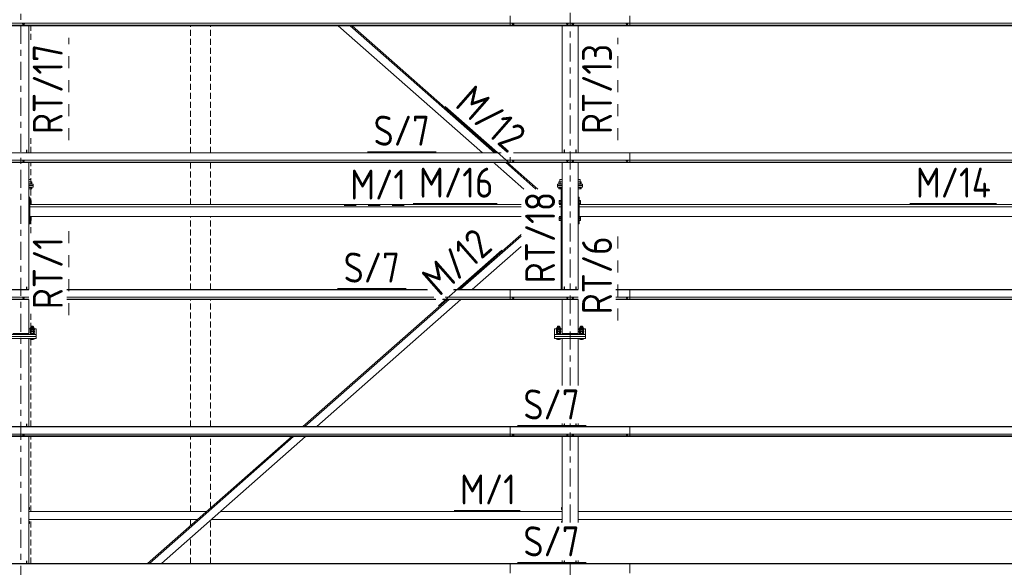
# Model space of a CAD drawing. Header units: millimetres. Extents: x -76 to 1111, y -178 to 661.
# Tile 21 of 91: x -24 to 75, y 257 to 312. Entities that reach past the tile are written whole.
import ezdxf

# ---------------------------------------------------------------- set-up
doc = ezdxf.new("R2010")
doc.units = ezdxf.units.MM
doc.header["$LTSCALE"] = 0.6
for name, pattern in [('VERDECKT2', [1.5, 1, -0.5]), ('XKITLINE00', [0]), ('XKITLINE02', [4, 2, -2]), ('XKITLINE03', [6, 3, -1, 1, -1])]:
    doc.linetypes.add(name, pattern=pattern)
for name, color, linetype, lineweight in [('Bolt', 7, 'Continuous', 0), ('Part', 2, 'Continuous', 0), ('PartMark', 3, 'Continuous', 0), ('S-GRID', 1, 'Continuous', 0)]:
    doc.layers.add(name, color=color, linetype=linetype, lineweight=lineweight)
doc.styles.add('ISOCPEUR', font='ISOCPEUR.TTF')

msp = doc.modelspace()

# ---------------------------------------------------------------- linework, layer by layer
at = {"layer": 'Bolt', "color": 3, "linetype": 'XKITLINE00', "lineweight": 0}
for p, q in [((-23.371, 311.23), (-23.371, 311.248)), ((-23.371, 311.23), (-23.317, 311.21)), ((-23.322, 311.151), (-23.322, 311.212)), ((-23.322, 311.151), (-23.314, 311.145)), ((-23.317, 311.21), (-23.317, 311.248)), ((-23.317, 311.21), (-23.207, 311.21)), ((-23.314, 311.145), (-23.292, 311.141)), ((-23.292, 311.141), (-23.262, 311.139)), ((-23.262, 311.139), (-23.232, 311.141)), ((-23.232, 311.141), (-23.21, 311.145)), ((-23.21, 311.145), (-23.202, 311.151)), ((-23.207, 311.21), (-23.207, 311.248)), ((-23.207, 311.21), (-23.152, 311.23)), ((-23.202, 311.151), (-23.202, 311.212)), ((-23.152, 311.23), (-23.152, 311.248)), ((25.654, 311.23), (25.654, 311.248)), ((25.654, 311.23), (25.709, 311.21)), ((25.703, 311.151), (25.703, 311.212)), ((25.703, 311.151), (25.711, 311.145)), ((25.709, 311.21), (25.709, 311.248)), ((25.709, 311.21), (25.818, 311.21)), ((25.711, 311.145), (25.733, 311.141)), ((25.733, 311.141), (25.763, 311.139)), ((25.763, 311.139), (25.793, 311.141)), ((25.793, 311.141), (25.815, 311.145)), ((25.815, 311.145), (25.823, 311.151)), ((25.818, 311.21), (25.818, 311.248)), ((25.818, 311.21), (25.873, 311.23)), ((25.823, 311.151), (25.823, 311.212)), ((25.873, 311.23), (25.873, 311.248)), ((31.079, 311.23), (31.079, 311.248)), ((31.079, 311.23), (31.134, 311.21)), ((31.128, 311.151), (31.128, 311.212)), ((31.128, 311.151), (31.136, 311.145)), ((31.134, 311.21), (31.134, 311.248)), ((31.134, 311.21), (31.243, 311.21)), ((31.136, 311.145), (31.158, 311.141)), ((31.158, 311.141), (31.188, 311.139)), ((31.188, 311.139), (31.218, 311.141)), ((31.218, 311.141), (31.24, 311.145)), ((31.24, 311.145), (31.248, 311.151)), ((31.243, 311.21), (31.243, 311.248)), ((31.243, 311.21), (31.298, 311.23)), ((31.248, 311.151), (31.248, 311.212)), ((31.298, 311.23), (31.298, 311.248)), ((31.629, 311.23), (31.629, 311.248)), ((31.629, 311.23), (31.684, 311.21)), ((31.678, 311.151), (31.678, 311.212)), ((31.678, 311.151), (31.686, 311.145)), ((31.684, 311.21), (31.684, 311.248)), ((31.684, 311.21), (31.793, 311.21)), ((31.686, 311.145), (31.708, 311.141)), ((31.708, 311.141), (31.738, 311.139)), ((31.738, 311.139), (31.768, 311.141)), ((31.768, 311.141), (31.79, 311.145)), ((31.79, 311.145), (31.798, 311.151)), ((31.793, 311.21), (31.793, 311.248)), ((31.793, 311.21), (31.848, 311.23)), ((31.798, 311.151), (31.798, 311.212)), ((31.848, 311.23), (31.848, 311.248)), ((37.054, 311.23), (37.054, 311.248)), ((37.054, 311.23), (37.109, 311.21)), ((37.103, 311.151), (37.103, 311.212)), ((37.103, 311.151), (37.111, 311.145)), ((37.109, 311.21), (37.109, 311.248)), ((37.109, 311.21), (37.218, 311.21)), ((37.111, 311.145), (37.133, 311.141)), ((37.133, 311.141), (37.163, 311.139)), ((37.163, 311.139), (37.193, 311.141)), ((37.193, 311.141), (37.215, 311.145)), ((37.215, 311.145), (37.223, 311.151)), ((37.218, 311.21), (37.218, 311.248)), ((37.218, 311.21), (37.273, 311.23)), ((37.223, 311.151), (37.223, 311.212)), ((37.273, 311.23), (37.273, 311.248)), ((-23.371, 297.536), (-23.371, 297.554)), ((-23.371, 297.536), (-23.317, 297.516)), ((-23.322, 297.457), (-23.322, 297.518)), ((-23.322, 297.457), (-23.314, 297.451)), ((-23.317, 297.516), (-23.317, 297.554)), ((-23.317, 297.516), (-23.207, 297.516)), ((-23.314, 297.451), (-23.292, 297.446)), ((-23.292, 297.446), (-23.262, 297.445)), ((-23.262, 297.445), (-23.232, 297.446)), ((-23.232, 297.446), (-23.21, 297.451)), ((-23.21, 297.451), (-23.202, 297.457)), ((-23.207, 297.516), (-23.207, 297.554)), ((-23.207, 297.516), (-23.152, 297.536)), ((-23.202, 297.457), (-23.202, 297.518)), ((-23.152, 297.536), (-23.152, 297.554)), ((25.654, 297.536), (25.654, 297.554)), ((25.654, 297.536), (25.709, 297.516)), ((25.703, 297.457), (25.703, 297.518)), ((25.703, 297.457), (25.711, 297.451)), ((25.709, 297.516), (25.709, 297.554)), ((25.709, 297.516), (25.818, 297.516)), ((25.711, 297.451), (25.733, 297.446)), ((25.733, 297.446), (25.763, 297.445)), ((25.763, 297.445), (25.793, 297.446)), ((25.793, 297.446), (25.815, 297.451)), ((25.815, 297.451), (25.823, 297.457)), ((25.818, 297.516), (25.818, 297.554)), ((25.818, 297.516), (25.873, 297.536)), ((25.823, 297.457), (25.823, 297.518)), ((25.873, 297.536), (25.873, 297.554)), ((31.079, 297.536), (31.079, 297.554)), ((31.079, 297.536), (31.134, 297.516)), ((31.128, 297.457), (31.128, 297.518)), ((31.128, 297.457), (31.136, 297.451)), ((31.134, 297.516), (31.134, 297.554)), ((31.134, 297.516), (31.243, 297.516)), ((31.136, 297.451), (31.158, 297.446)), ((31.158, 297.446), (31.188, 297.445)), ((31.188, 297.445), (31.218, 297.446)), ((31.218, 297.446), (31.24, 297.451)), ((31.24, 297.451), (31.248, 297.457)), ((31.243, 297.516), (31.243, 297.554)), ((31.243, 297.516), (31.298, 297.536)), ((31.248, 297.457), (31.248, 297.518)), ((31.298, 297.536), (31.298, 297.554)), ((31.629, 297.536), (31.629, 297.554)), ((31.629, 297.536), (31.684, 297.516)), ((31.678, 297.457), (31.678, 297.518)), ((31.678, 297.457), (31.686, 297.451)), ((31.684, 297.516), (31.684, 297.554)), ((31.684, 297.516), (31.793, 297.516)), ((31.686, 297.451), (31.708, 297.446)), ((31.708, 297.446), (31.738, 297.445)), ((31.738, 297.445), (31.768, 297.446)), ((31.768, 297.446), (31.79, 297.451)), ((31.79, 297.451), (31.798, 297.457)), ((31.793, 297.516), (31.793, 297.554)), ((31.793, 297.516), (31.848, 297.536)), ((31.798, 297.457), (31.798, 297.518)), ((31.848, 297.536), (31.848, 297.554)), ((37.054, 297.536), (37.054, 297.554)), ((37.054, 297.536), (37.109, 297.516)), ((37.103, 297.457), (37.103, 297.518)), ((37.103, 297.457), (37.111, 297.451)), ((37.109, 297.516), (37.109, 297.554)), ((37.109, 297.516), (37.218, 297.516)), ((37.111, 297.451), (37.133, 297.446)), ((37.133, 297.446), (37.163, 297.445)), ((37.163, 297.445), (37.193, 297.446)), ((37.193, 297.446), (37.215, 297.451)), ((37.215, 297.451), (37.223, 297.457)), ((37.218, 297.516), (37.218, 297.554)), ((37.218, 297.516), (37.273, 297.536)), ((37.223, 297.457), (37.223, 297.518)), ((37.273, 297.536), (37.273, 297.554)), ((-22.517, 295.625), (-22.737, 295.625)), ((-22.429, 295.395), (-22.737, 295.395)), ((-22.417, 295.205), (-22.737, 295.205)), ((-22.417, 294.825), (-22.737, 294.825)), ((-22.533, 295.205), (-22.533, 295.395)), ((-22.533, 294.675), (-22.533, 294.825)), ((-22.517, 295.395), (-22.517, 295.625)), ((-22.429, 295.205), (-22.429, 295.395)), ((-22.429, 294.825), (-22.429, 294.675)), ((-22.417, 295.165), (-22.417, 295.205)), ((-22.417, 294.825), (-22.417, 294.865)), ((30.663, 295.208), (30.343, 295.208)), ((30.343, 295.168), (30.343, 295.208)), ((30.343, 294.828), (30.343, 294.868)), ((30.663, 294.828), (30.343, 294.828)), ((30.663, 295.398), (30.356, 295.398)), ((30.356, 295.398), (30.356, 295.208)), ((30.356, 294.678), (30.356, 294.828)), ((30.663, 295.628), (30.443, 295.628)), ((30.443, 295.398), (30.443, 295.628)), ((30.459, 295.208), (30.459, 295.398)), ((30.459, 294.678), (30.459, 294.828)), ((32.483, 295.628), (32.263, 295.628)), ((32.571, 295.398), (32.263, 295.398)), ((32.583, 295.208), (32.263, 295.208)), ((32.583, 294.828), (32.263, 294.828)), ((32.467, 295.208), (32.467, 295.398)), ((32.467, 294.678), (32.467, 294.828)), ((32.483, 295.398), (32.483, 295.628)), ((32.571, 295.208), (32.571, 295.398)), ((32.571, 294.828), (32.571, 294.678)), ((32.583, 295.168), (32.583, 295.208)), ((32.583, 294.828), (32.583, 294.868)), ((-22.429, 294.675), (-22.737, 294.675)), ((30.663, 294.678), (30.356, 294.678)), ((32.571, 294.678), (32.263, 294.678)), ((-22.637, 293.53), (-22.607, 293.53)), ((-22.637, 293.168), (-22.607, 293.168)), ((-22.607, 293.173), (-22.607, 293.53)), ((-22.607, 293.518), (-22.482, 293.518)), ((-22.607, 293.402), (-22.482, 293.402)), ((-22.607, 293.233), (-22.482, 293.233)), ((-22.607, 293.179), (-22.482, 293.179)), ((-22.607, 293.168), (-22.607, 293.173)), ((-22.482, 293.518), (-22.482, 293.179)), ((30.363, 293.447), (30.373, 293.447)), ((30.363, 293.252), (30.373, 293.252)), ((30.373, 293.519), (30.373, 293.18)), ((30.373, 293.519), (30.533, 293.519)), ((30.373, 293.403), (30.533, 293.403)), ((30.373, 293.234), (30.533, 293.234)), ((30.373, 293.18), (30.533, 293.18)), ((30.533, 293.53), (30.533, 293.169)), ((30.533, 293.53), (30.563, 293.53)), ((30.533, 293.169), (30.563, 293.169)), ((32.363, 293.53), (32.393, 293.53)), ((32.363, 293.169), (32.393, 293.169)), ((32.393, 293.174), (32.393, 293.53)), ((32.393, 293.519), (32.518, 293.519)), ((32.393, 293.403), (32.518, 293.403)), ((32.393, 293.234), (32.518, 293.234)), ((32.393, 293.18), (32.518, 293.18)), ((32.393, 293.169), (32.393, 293.174)), ((32.518, 293.519), (32.518, 293.18)), ((-22.637, 291.867), (-22.607, 291.867)), ((-22.607, 291.51), (-22.607, 291.867)), ((-22.607, 291.855), (-22.482, 291.855)), ((-22.482, 291.855), (-22.482, 291.517)), ((30.373, 291.856), (30.373, 291.517)), ((30.373, 291.856), (30.533, 291.856)), ((30.533, 291.868), (30.533, 291.506)), ((30.533, 291.868), (30.563, 291.868)), ((32.363, 291.868), (32.393, 291.868)), ((32.393, 291.511), (32.393, 291.868)), ((32.393, 291.856), (32.518, 291.856)), ((32.518, 291.856), (32.518, 291.517)), ((-22.637, 291.505), (-22.607, 291.505)), ((-22.607, 291.739), (-22.482, 291.739)), ((-22.607, 291.57), (-22.482, 291.57)), ((-22.607, 291.517), (-22.482, 291.517)), ((-22.607, 291.505), (-22.607, 291.51)), ((30.363, 291.784), (30.373, 291.784)), ((30.363, 291.589), (30.373, 291.589)), ((30.373, 291.74), (30.533, 291.74)), ((30.373, 291.571), (30.533, 291.571)), ((30.373, 291.517), (30.533, 291.517)), ((30.533, 291.506), (30.563, 291.506)), ((32.363, 291.506), (32.393, 291.506)), ((32.393, 291.74), (32.518, 291.74)), ((32.393, 291.571), (32.518, 291.571)), ((32.393, 291.517), (32.518, 291.517)), ((32.393, 291.506), (32.393, 291.511)), ((-23.371, 283.841), (-23.371, 283.86)), ((-23.371, 283.841), (-23.317, 283.822)), ((-23.322, 283.763), (-23.322, 283.824)), ((-23.322, 283.763), (-23.314, 283.757)), ((-23.317, 283.822), (-23.317, 283.86)), ((-23.317, 283.822), (-23.207, 283.822)), ((-23.314, 283.757), (-23.292, 283.752)), ((-23.292, 283.752), (-23.262, 283.751)), ((-23.262, 283.751), (-23.232, 283.752)), ((-23.232, 283.752), (-23.21, 283.757)), ((-23.21, 283.757), (-23.202, 283.763)), ((-23.207, 283.822), (-23.207, 283.86)), ((-23.207, 283.822), (-23.152, 283.841)), ((-23.202, 283.763), (-23.202, 283.824)), ((-23.152, 283.841), (-23.152, 283.86)), ((25.654, 283.841), (25.654, 283.86)), ((25.654, 283.841), (25.709, 283.822)), ((25.703, 283.763), (25.703, 283.824)), ((25.703, 283.763), (25.711, 283.757)), ((25.709, 283.822), (25.709, 283.86)), ((25.709, 283.822), (25.818, 283.822)), ((25.711, 283.757), (25.733, 283.752)), ((25.733, 283.752), (25.763, 283.751)), ((25.763, 283.751), (25.793, 283.752)), ((25.793, 283.752), (25.815, 283.757)), ((25.815, 283.757), (25.823, 283.763)), ((25.818, 283.822), (25.818, 283.86)), ((25.818, 283.822), (25.873, 283.841)), ((25.823, 283.763), (25.823, 283.824)), ((25.873, 283.841), (25.873, 283.86)), ((31.079, 283.841), (31.079, 283.86)), ((31.079, 283.841), (31.134, 283.822)), ((31.128, 283.763), (31.128, 283.824)), ((31.128, 283.763), (31.136, 283.757)), ((31.134, 283.822), (31.134, 283.86)), ((31.134, 283.822), (31.243, 283.822)), ((31.136, 283.757), (31.158, 283.752)), ((31.158, 283.752), (31.188, 283.751)), ((31.188, 283.751), (31.218, 283.752)), ((31.218, 283.752), (31.24, 283.757)), ((31.24, 283.757), (31.248, 283.763)), ((31.243, 283.822), (31.243, 283.86)), ((31.243, 283.822), (31.298, 283.841)), ((31.248, 283.763), (31.248, 283.824)), ((31.298, 283.841), (31.298, 283.86)), ((31.629, 283.841), (31.629, 283.86)), ((31.629, 283.841), (31.684, 283.822)), ((31.678, 283.763), (31.678, 283.824)), ((31.678, 283.763), (31.686, 283.757)), ((31.684, 283.822), (31.684, 283.86)), ((31.684, 283.822), (31.793, 283.822)), ((31.686, 283.757), (31.708, 283.752)), ((31.708, 283.752), (31.738, 283.751)), ((31.738, 283.751), (31.768, 283.752)), ((31.768, 283.752), (31.79, 283.757)), ((31.79, 283.757), (31.798, 283.763)), ((31.793, 283.822), (31.793, 283.86)), ((31.793, 283.822), (31.848, 283.841)), ((31.798, 283.763), (31.798, 283.824)), ((31.848, 283.841), (31.848, 283.86)), ((37.054, 283.841), (37.054, 283.86)), ((37.054, 283.841), (37.109, 283.822)), ((37.103, 283.763), (37.103, 283.824)), ((37.103, 283.763), (37.111, 283.757)), ((37.109, 283.822), (37.109, 283.86)), ((37.109, 283.822), (37.218, 283.822)), ((37.111, 283.757), (37.133, 283.752)), ((37.133, 283.752), (37.163, 283.751)), ((37.163, 283.751), (37.193, 283.752)), ((37.193, 283.752), (37.215, 283.757)), ((37.215, 283.757), (37.223, 283.763)), ((37.218, 283.822), (37.218, 283.86)), ((37.218, 283.822), (37.273, 283.841)), ((37.223, 283.763), (37.223, 283.824)), ((37.273, 283.841), (37.273, 283.86)), ((-22.607, 280.604), (-22.594, 280.613)), ((-22.594, 280.594), (-22.607, 280.604)), ((-22.607, 280.565), (-22.607, 280.604)), ((-22.607, 280.565), (-22.594, 280.555)), ((-22.607, 280.437), (-22.594, 280.447)), ((-22.594, 280.428), (-22.607, 280.437)), ((-22.607, 280.398), (-22.607, 280.437)), ((-22.607, 280.398), (-22.594, 280.389)), ((-22.607, 280.271), (-22.594, 280.281)), ((-22.577, 280.248), (-22.607, 280.271)), ((-22.607, 280.232), (-22.607, 280.271)), ((-22.607, 280.232), (-22.577, 280.209)), ((-22.507, 280.821), (-22.594, 280.79)), ((-22.594, 280.79), (-22.5, 280.756)), ((-22.594, 280.623), (-22.594, 280.79)), ((-22.507, 280.655), (-22.594, 280.623)), ((-22.594, 280.623), (-22.594, 280.271)), ((-22.594, 280.623), (-22.5, 280.589)), ((-22.507, 280.489), (-22.594, 280.457)), ((-22.594, 280.457), (-22.491, 280.42)), ((-22.594, 280.271), (-22.491, 280.234)), ((-22.497, 280.232), (-22.577, 280.248)), ((-22.577, 280.209), (-22.497, 280.192)), ((-22.507, 280.917), (-22.491, 280.929)), ((-22.491, 280.904), (-22.507, 280.917)), ((-22.507, 280.79), (-22.507, 280.917)), ((-22.507, 280.751), (-22.491, 280.763)), ((-22.491, 280.738), (-22.507, 280.751)), ((-22.507, 280.623), (-22.507, 280.751)), ((-22.507, 280.584), (-22.491, 280.597)), ((-22.491, 280.572), (-22.507, 280.584)), ((-22.507, 280.457), (-22.507, 280.584)), ((-22.387, 280.225), (-22.497, 280.232)), ((-22.497, 280.192), (-22.387, 280.186)), ((-22.491, 280.929), (-22.447, 280.938)), ((-22.447, 280.895), (-22.491, 280.904)), ((-22.491, 280.763), (-22.447, 280.772)), ((-22.447, 280.729), (-22.491, 280.738)), ((-22.491, 280.597), (-22.447, 280.606)), ((-22.447, 280.563), (-22.491, 280.572)), ((-22.283, 280.42), (-22.491, 280.42)), ((-22.491, 280.42), (-22.491, 280.234)), ((-22.491, 280.234), (-22.283, 280.234)), ((-22.447, 280.938), (-22.387, 280.942)), ((-22.387, 280.892), (-22.447, 280.895)), ((-22.447, 280.772), (-22.387, 280.775)), ((-22.387, 280.726), (-22.447, 280.729)), ((-22.447, 280.606), (-22.387, 280.609)), ((-22.387, 280.559), (-22.447, 280.563)), ((-22.387, 280.942), (-22.327, 280.938)), ((-22.327, 280.895), (-22.387, 280.892)), ((-22.387, 280.775), (-22.327, 280.772)), ((-22.327, 280.729), (-22.387, 280.726)), ((-22.387, 280.609), (-22.327, 280.606)), ((-22.327, 280.563), (-22.387, 280.559)), ((-22.277, 280.232), (-22.387, 280.225)), ((-22.387, 280.186), (-22.277, 280.192)), ((-22.327, 280.938), (-22.283, 280.929)), ((-22.283, 280.904), (-22.327, 280.895)), ((-22.327, 280.772), (-22.283, 280.763)), ((-22.283, 280.738), (-22.327, 280.729)), ((-22.327, 280.606), (-22.283, 280.597)), ((-22.283, 280.572), (-22.327, 280.563)), ((-22.283, 280.929), (-22.267, 280.917)), ((-22.267, 280.917), (-22.283, 280.904)), ((-22.283, 280.763), (-22.267, 280.751)), ((-22.267, 280.751), (-22.283, 280.738)), ((-22.283, 280.597), (-22.267, 280.584)), ((-22.267, 280.584), (-22.283, 280.572)), ((-22.179, 280.457), (-22.283, 280.42)), ((-22.283, 280.42), (-22.283, 280.234)), ((-22.283, 280.234), (-22.179, 280.271)), ((-22.196, 280.248), (-22.277, 280.232)), ((-22.277, 280.192), (-22.196, 280.209)), ((-22.273, 280.756), (-22.179, 280.79)), ((-22.273, 280.589), (-22.179, 280.623)), ((-22.267, 280.79), (-22.267, 280.917)), ((-22.267, 280.821), (-22.179, 280.79)), ((-22.267, 280.623), (-22.267, 280.751)), ((-22.267, 280.655), (-22.179, 280.623)), ((-22.267, 280.457), (-22.267, 280.584)), ((-22.267, 280.489), (-22.179, 280.457)), ((-22.167, 280.271), (-22.196, 280.248)), ((-22.196, 280.209), (-22.167, 280.232)), ((-22.179, 280.79), (-22.179, 280.457)), ((-22.179, 280.613), (-22.167, 280.604)), ((-22.167, 280.604), (-22.179, 280.594)), ((-22.179, 280.555), (-22.167, 280.565)), ((-22.179, 280.271), (-22.179, 280.457)), ((-22.179, 280.447), (-22.167, 280.437)), ((-22.167, 280.437), (-22.179, 280.428)), ((-22.179, 280.389), (-22.167, 280.398)), ((-22.179, 280.281), (-22.167, 280.271)), ((-22.167, 280.565), (-22.167, 280.604)), ((-22.167, 280.398), (-22.167, 280.437)), ((-22.167, 280.232), (-22.167, 280.271)), ((30.093, 280.607), (30.106, 280.616)), ((30.106, 280.597), (30.093, 280.607)), ((30.093, 280.567), (30.093, 280.607)), ((30.093, 280.567), (30.106, 280.558)), ((30.093, 280.44), (30.106, 280.45)), ((30.106, 280.431), (30.093, 280.44)), ((30.093, 280.401), (30.093, 280.44)), ((30.093, 280.401), (30.106, 280.392)), ((30.093, 280.274), (30.106, 280.283)), ((30.123, 280.251), (30.093, 280.274)), ((30.093, 280.235), (30.093, 280.274)), ((30.093, 280.235), (30.123, 280.212)), ((30.193, 280.824), (30.106, 280.792)), ((30.106, 280.792), (30.2, 280.758)), ((30.106, 280.626), (30.106, 280.792)), ((30.193, 280.658), (30.106, 280.626)), ((30.106, 280.626), (30.2, 280.592)), ((30.106, 280.46), (30.106, 280.626)), ((30.193, 280.491), (30.106, 280.46)), ((30.106, 280.46), (30.209, 280.422)), ((30.106, 280.274), (30.106, 280.46)), ((30.106, 280.274), (30.209, 280.237)), ((30.203, 280.234), (30.123, 280.251)), ((30.123, 280.212), (30.203, 280.195)), ((30.193, 280.92), (30.209, 280.932)), ((30.209, 280.907), (30.193, 280.92)), ((30.193, 280.792), (30.193, 280.92)), ((30.193, 280.753), (30.209, 280.766)), ((30.209, 280.741), (30.193, 280.753)), ((30.193, 280.626), (30.193, 280.753)), ((30.193, 280.587), (30.209, 280.599)), ((30.209, 280.575), (30.193, 280.587)), ((30.193, 280.46), (30.193, 280.587)), ((30.313, 280.228), (30.203, 280.234)), ((30.203, 280.195), (30.313, 280.189)), ((30.209, 280.932), (30.253, 280.941)), ((30.253, 280.898), (30.209, 280.907)), ((30.209, 280.766), (30.253, 280.775)), ((30.253, 280.732), (30.209, 280.741)), ((30.209, 280.599), (30.253, 280.609)), ((30.253, 280.565), (30.209, 280.575)), ((30.417, 280.422), (30.209, 280.422)), ((30.209, 280.422), (30.209, 280.237)), ((30.209, 280.237), (30.417, 280.237)), ((30.253, 280.941), (30.313, 280.945)), ((30.313, 280.895), (30.253, 280.898)), ((30.253, 280.775), (30.313, 280.778)), ((30.313, 280.728), (30.253, 280.732)), ((30.253, 280.609), (30.313, 280.612)), ((30.313, 280.562), (30.253, 280.565)), ((30.313, 280.945), (30.373, 280.941)), ((30.373, 280.898), (30.313, 280.895)), ((30.313, 280.778), (30.373, 280.775)), ((30.373, 280.732), (30.313, 280.728)), ((30.313, 280.612), (30.373, 280.609)), ((30.373, 280.565), (30.313, 280.562)), ((30.423, 280.234), (30.313, 280.228)), ((30.313, 280.189), (30.423, 280.195)), ((30.373, 280.941), (30.417, 280.932)), ((30.417, 280.907), (30.373, 280.898)), ((30.373, 280.775), (30.417, 280.766)), ((30.417, 280.741), (30.373, 280.732)), ((30.373, 280.609), (30.417, 280.599)), ((30.417, 280.575), (30.373, 280.565)), ((30.417, 280.932), (30.433, 280.92)), ((30.433, 280.92), (30.417, 280.907)), ((30.417, 280.766), (30.433, 280.753)), ((30.433, 280.753), (30.417, 280.741)), ((30.417, 280.599), (30.433, 280.587)), ((30.433, 280.587), (30.417, 280.575)), ((30.521, 280.46), (30.417, 280.422)), ((30.417, 280.422), (30.417, 280.237)), ((30.417, 280.237), (30.521, 280.274)), ((30.504, 280.251), (30.423, 280.234)), ((30.423, 280.195), (30.504, 280.212)), ((30.427, 280.758), (30.521, 280.792)), ((30.427, 280.592), (30.521, 280.626)), ((30.433, 280.792), (30.433, 280.92)), ((30.433, 280.824), (30.521, 280.792)), ((30.433, 280.626), (30.433, 280.753)), ((30.433, 280.658), (30.521, 280.626)), ((30.433, 280.46), (30.433, 280.587)), ((30.433, 280.491), (30.521, 280.46)), ((30.533, 280.274), (30.504, 280.251)), ((30.504, 280.212), (30.533, 280.235)), ((30.521, 280.792), (30.521, 280.46)), ((30.521, 280.616), (30.533, 280.607)), ((30.533, 280.607), (30.521, 280.597)), ((30.521, 280.558), (30.533, 280.567)), ((30.521, 280.274), (30.521, 280.46)), ((30.521, 280.45), (30.533, 280.44)), ((30.533, 280.44), (30.521, 280.431)), ((30.521, 280.392), (30.533, 280.401)), ((30.521, 280.283), (30.533, 280.274)), ((30.533, 280.567), (30.533, 280.607)), ((30.533, 280.401), (30.533, 280.44)), ((30.533, 280.235), (30.533, 280.274)), ((32.393, 280.607), (32.406, 280.616)), ((32.406, 280.597), (32.393, 280.607)), ((32.393, 280.567), (32.393, 280.607)), ((32.393, 280.567), (32.406, 280.558)), ((32.393, 280.44), (32.406, 280.45)), ((32.406, 280.431), (32.393, 280.44)), ((32.393, 280.401), (32.393, 280.44)), ((32.393, 280.401), (32.406, 280.392)), ((32.393, 280.274), (32.406, 280.283)), ((32.423, 280.251), (32.393, 280.274)), ((32.393, 280.235), (32.393, 280.274)), ((32.393, 280.235), (32.423, 280.212)), ((32.493, 280.824), (32.406, 280.792)), ((32.406, 280.792), (32.5, 280.758)), ((32.406, 280.626), (32.406, 280.792)), ((32.493, 280.658), (32.406, 280.626)), ((32.406, 280.626), (32.5, 280.592)), ((32.406, 280.46), (32.406, 280.626)), ((32.493, 280.491), (32.406, 280.46)), ((32.406, 280.46), (32.509, 280.422)), ((32.406, 280.274), (32.406, 280.46)), ((32.406, 280.274), (32.509, 280.237)), ((32.503, 280.234), (32.423, 280.251)), ((32.423, 280.212), (32.503, 280.195)), ((32.493, 280.92), (32.509, 280.932)), ((32.509, 280.907), (32.493, 280.92)), ((32.493, 280.792), (32.493, 280.92)), ((32.493, 280.753), (32.509, 280.766)), ((32.509, 280.741), (32.493, 280.753)), ((32.493, 280.626), (32.493, 280.753)), ((32.493, 280.587), (32.509, 280.599)), ((32.509, 280.575), (32.493, 280.587)), ((32.493, 280.46), (32.493, 280.587)), ((32.613, 280.228), (32.503, 280.234)), ((32.503, 280.195), (32.613, 280.189)), ((32.509, 280.932), (32.553, 280.941)), ((32.553, 280.898), (32.509, 280.907)), ((32.509, 280.766), (32.553, 280.775)), ((32.553, 280.732), (32.509, 280.741)), ((32.509, 280.599), (32.553, 280.609)), ((32.553, 280.565), (32.509, 280.575)), ((32.717, 280.422), (32.509, 280.422)), ((32.509, 280.422), (32.509, 280.237)), ((32.509, 280.237), (32.717, 280.237)), ((32.553, 280.941), (32.613, 280.945)), ((32.613, 280.895), (32.553, 280.898)), ((32.553, 280.775), (32.613, 280.778)), ((32.613, 280.728), (32.553, 280.732)), ((32.553, 280.609), (32.613, 280.612)), ((32.613, 280.562), (32.553, 280.565)), ((32.613, 280.945), (32.673, 280.941)), ((32.673, 280.898), (32.613, 280.895)), ((32.613, 280.778), (32.673, 280.775)), ((32.673, 280.732), (32.613, 280.728)), ((32.613, 280.612), (32.673, 280.609)), ((32.673, 280.565), (32.613, 280.562)), ((32.723, 280.234), (32.613, 280.228)), ((32.613, 280.189), (32.723, 280.195)), ((32.673, 280.941), (32.717, 280.932)), ((32.717, 280.907), (32.673, 280.898)), ((32.673, 280.775), (32.717, 280.766)), ((32.717, 280.741), (32.673, 280.732)), ((32.673, 280.609), (32.717, 280.599)), ((32.717, 280.575), (32.673, 280.565)), ((32.717, 280.932), (32.733, 280.92)), ((32.733, 280.92), (32.717, 280.907)), ((32.717, 280.766), (32.733, 280.753)), ((32.733, 280.753), (32.717, 280.741)), ((32.717, 280.599), (32.733, 280.587)), ((32.733, 280.587), (32.717, 280.575)), ((32.821, 280.46), (32.717, 280.422)), ((32.717, 280.422), (32.717, 280.237)), ((32.717, 280.237), (32.821, 280.274)), ((32.804, 280.251), (32.723, 280.234)), ((32.723, 280.195), (32.804, 280.212)), ((32.727, 280.758), (32.821, 280.792)), ((32.727, 280.592), (32.821, 280.626)), ((32.733, 280.792), (32.733, 280.92)), ((32.733, 280.824), (32.821, 280.792)), ((32.733, 280.626), (32.733, 280.753)), ((32.733, 280.658), (32.821, 280.626)), ((32.733, 280.46), (32.733, 280.587)), ((32.733, 280.491), (32.821, 280.46)), ((32.833, 280.274), (32.804, 280.251)), ((32.804, 280.212), (32.833, 280.235)), ((32.821, 280.792), (32.821, 280.46)), ((32.821, 280.616), (32.833, 280.607)), ((32.833, 280.607), (32.821, 280.597)), ((32.821, 280.558), (32.833, 280.567)), ((32.821, 280.274), (32.821, 280.46)), ((32.821, 280.45), (32.833, 280.44)), ((32.833, 280.44), (32.821, 280.431)), ((32.821, 280.392), (32.833, 280.401)), ((32.821, 280.283), (32.833, 280.274)), ((32.833, 280.567), (32.833, 280.607)), ((32.833, 280.401), (32.833, 280.44)), ((32.833, 280.235), (32.833, 280.274)), ((-22.594, 279.655), (-22.594, 279.726)), ((-22.594, 279.655), (-22.491, 279.618)), ((-22.491, 279.618), (-22.491, 279.726)), ((-22.491, 279.618), (-22.283, 279.618)), ((-22.283, 279.618), (-22.283, 279.726)), ((-22.283, 279.618), (-22.179, 279.655)), ((-22.179, 279.655), (-22.179, 279.726)), ((30.106, 279.658), (30.106, 279.729)), ((30.106, 279.658), (30.209, 279.62)), ((30.209, 279.62), (30.209, 279.729)), ((30.209, 279.62), (30.417, 279.62)), ((30.417, 279.62), (30.417, 279.729)), ((30.417, 279.62), (30.521, 279.658)), ((30.521, 279.658), (30.521, 279.729)), ((32.406, 279.658), (32.406, 279.729)), ((32.406, 279.658), (32.509, 279.62)), ((32.509, 279.62), (32.509, 279.729)), ((32.509, 279.62), (32.717, 279.62)), ((32.717, 279.62), (32.717, 279.729)), ((32.717, 279.62), (32.821, 279.658)), ((32.821, 279.658), (32.821, 279.729)), ((-23.371, 270.147), (-23.371, 270.166)), ((-23.371, 270.147), (-23.317, 270.128)), ((-23.317, 270.128), (-23.317, 270.166)), ((-23.207, 270.128), (-23.207, 270.166)), ((-23.207, 270.128), (-23.152, 270.147)), ((-23.152, 270.147), (-23.152, 270.166)), ((25.654, 270.147), (25.654, 270.166)), ((25.654, 270.147), (25.709, 270.128)), ((25.709, 270.128), (25.709, 270.166)), ((25.818, 270.128), (25.818, 270.166)), ((25.818, 270.128), (25.873, 270.147)), ((25.873, 270.147), (25.873, 270.166)), ((31.079, 270.147), (31.079, 270.166)), ((31.079, 270.147), (31.134, 270.128)), ((31.134, 270.128), (31.134, 270.166)), ((31.243, 270.128), (31.243, 270.166)), ((31.243, 270.128), (31.298, 270.147)), ((31.298, 270.147), (31.298, 270.166)), ((31.629, 270.147), (31.629, 270.166)), ((31.629, 270.147), (31.684, 270.128)), ((31.684, 270.128), (31.684, 270.166)), ((31.793, 270.128), (31.793, 270.166)), ((31.793, 270.128), (31.848, 270.147)), ((31.848, 270.147), (31.848, 270.166)), ((37.054, 270.147), (37.054, 270.166)), ((37.054, 270.147), (37.109, 270.128)), ((37.109, 270.128), (37.109, 270.166)), ((37.218, 270.128), (37.218, 270.166)), ((37.218, 270.128), (37.273, 270.147)), ((37.273, 270.147), (37.273, 270.166)), ((-23.322, 270.069), (-23.322, 270.129)), ((-23.322, 270.069), (-23.314, 270.063)), ((-23.317, 270.128), (-23.207, 270.128)), ((-23.314, 270.063), (-23.292, 270.058)), ((-23.292, 270.058), (-23.262, 270.057)), ((-23.262, 270.057), (-23.232, 270.058)), ((-23.232, 270.058), (-23.21, 270.063)), ((-23.21, 270.063), (-23.202, 270.069)), ((-23.202, 270.069), (-23.202, 270.129)), ((25.703, 270.069), (25.703, 270.129)), ((25.703, 270.069), (25.711, 270.063)), ((25.709, 270.128), (25.818, 270.128)), ((25.711, 270.063), (25.733, 270.058)), ((25.733, 270.058), (25.763, 270.057)), ((25.763, 270.057), (25.793, 270.058)), ((25.793, 270.058), (25.815, 270.063)), ((25.815, 270.063), (25.823, 270.069)), ((25.823, 270.069), (25.823, 270.129)), ((31.128, 270.069), (31.128, 270.129)), ((31.128, 270.069), (31.136, 270.063)), ((31.134, 270.128), (31.243, 270.128)), ((31.136, 270.063), (31.158, 270.058)), ((31.158, 270.058), (31.188, 270.057)), ((31.188, 270.057), (31.218, 270.058)), ((31.218, 270.058), (31.24, 270.063)), ((31.24, 270.063), (31.248, 270.069)), ((31.248, 270.069), (31.248, 270.129)), ((31.678, 270.069), (31.678, 270.129)), ((31.678, 270.069), (31.686, 270.063)), ((31.684, 270.128), (31.793, 270.128)), ((31.686, 270.063), (31.708, 270.058)), ((31.708, 270.058), (31.738, 270.057)), ((31.738, 270.057), (31.768, 270.058)), ((31.768, 270.058), (31.79, 270.063)), ((31.79, 270.063), (31.798, 270.069)), ((31.798, 270.069), (31.798, 270.129)), ((37.103, 270.069), (37.103, 270.129)), ((37.103, 270.069), (37.111, 270.063)), ((37.109, 270.128), (37.218, 270.128)), ((37.111, 270.063), (37.133, 270.058)), ((37.133, 270.058), (37.163, 270.057)), ((37.163, 270.057), (37.193, 270.058)), ((37.193, 270.058), (37.215, 270.063)), ((37.215, 270.063), (37.223, 270.069)), ((37.223, 270.069), (37.223, 270.129)), ((-22.737, 262.818), (-22.667, 262.818)), ((-22.737, 262.618), (-22.667, 262.618)), ((-22.667, 262.818), (-22.667, 262.618)), ((30.593, 262.818), (30.593, 262.618)), ((30.593, 262.818), (30.663, 262.818)), ((30.593, 262.618), (30.663, 262.618)), ((-22.737, 261.418), (-22.667, 261.418)), ((-22.667, 261.418), (-22.667, 261.218)), ((30.593, 261.418), (30.593, 261.327)), ((30.593, 261.418), (30.663, 261.418)), ((-22.737, 261.218), (-22.667, 261.218))]:
    msp.add_line(p, q, dxfattribs=at)
at = {"layer": 'Part', "color": 2, "linetype": 'XKITLINE00', "lineweight": 0}
for p, q in [((25.463, 311.007), (25.463, 312.003)), ((37.463, 312.003), (37.463, 311.007)), ((-26.267, 311.248), (37.463, 311.248)), ((-26.267, 311.053), (37.463, 311.053)), ((-26.267, 311.026), (37.463, 311.026)), ((-26.267, 311.007), (37.463, 311.007)), ((-22.737, 298.309), (-22.737, 311.007)), ((8.256, 311.007), (22.689, 298.309)), ((9.452, 311.007), (23.885, 298.309)), ((9.641, 311.007), (24.074, 298.309)), ((25.463, 311.248), (93.463, 311.248)), ((25.463, 311.053), (93.463, 311.053)), ((25.463, 311.026), (93.463, 311.026)), ((25.463, 311.007), (93.463, 311.007)), ((30.663, 298.309), (30.663, 311.007)), ((32.263, 298.309), (32.263, 311.007)), ((-26.267, 298.309), (24.528, 298.309)), ((-26.267, 298.278), (24.564, 298.278)), ((-22.967, 298.309), (-22.967, 298.576)), ((-22.937, 298.309), (-22.937, 298.576)), ((25.463, 297.312), (25.463, 297.874)), ((25.818, 298.278), (93.463, 298.278)), ((25.818, 298.278), (37.463, 298.278)), ((25.846, 298.309), (93.463, 298.309)), ((25.846, 298.309), (37.463, 298.309)), ((30.863, 298.309), (30.863, 298.576)), ((30.863, 298.576), (30.893, 298.576)), ((30.893, 298.309), (30.893, 298.576)), ((32.033, 298.309), (32.033, 298.576)), ((32.033, 298.576), (32.063, 298.576)), ((32.063, 298.309), (32.063, 298.576)), ((37.463, 298.309), (37.463, 297.312)), ((-26.267, 297.554), (37.463, 297.554)), ((-26.267, 297.359), (37.463, 297.359)), ((-26.267, 297.332), (37.463, 297.332)), ((-26.267, 297.312), (37.463, 297.312)), ((-22.737, 284.615), (-22.737, 297.312)), ((23.822, 297.312), (23.937, 297.211)), ((23.963, 297.188), (26.838, 294.658)), ((25.018, 297.312), (28.035, 294.658)), ((25.207, 297.312), (28.224, 294.658)), ((25.463, 297.554), (93.463, 297.554)), ((25.463, 297.359), (93.463, 297.359)), ((25.463, 297.332), (93.463, 297.332)), ((25.463, 297.312), (93.463, 297.312)), ((30.663, 284.615), (30.663, 297.312)), ((32.263, 284.615), (32.263, 297.312)), ((-22.737, 295.165), (-22.287, 295.165)), ((-22.737, 295.015), (-22.287, 295.015)), ((-22.737, 295.015), (-22.287, 295.015)), ((-22.737, 294.865), (-22.287, 294.865)), ((-22.287, 295.015), (-22.287, 295.165)), ((-22.287, 294.865), (-22.287, 295.015)), ((30.213, 295.168), (30.663, 295.168)), ((30.213, 295.018), (30.213, 295.168)), ((30.213, 295.018), (30.663, 295.018)), ((30.213, 294.868), (30.213, 295.018)), ((30.213, 295.018), (30.663, 295.018)), ((30.213, 294.868), (30.663, 294.868)), ((32.263, 295.168), (32.713, 295.168)), ((32.263, 295.018), (32.713, 295.018)), ((32.263, 295.018), (32.713, 295.018)), ((32.263, 294.868), (32.713, 294.868)), ((32.713, 295.018), (32.713, 295.168)), ((32.713, 294.868), (32.713, 295.018)), ((-22.737, 293.844), (-22.637, 293.844)), ((-22.637, 291.191), (-22.637, 293.844)), ((30.563, 293.845), (30.563, 291.191)), ((30.563, 293.845), (30.663, 293.845)), ((32.263, 293.845), (32.363, 293.845)), ((32.363, 291.191), (32.363, 293.845)), ((-22.737, 293.636), (-22.637, 293.636)), ((-22.637, 293.111), (26.563, 293.111)), ((26.563, 292.903), (-22.637, 292.903)), ((-22.637, 291.925), (-22.637, 292.903)), ((30.363, 293.111), (30.563, 293.111)), ((30.563, 292.903), (30.363, 292.903)), ((30.563, 293.637), (30.663, 293.637)), ((30.563, 291.925), (30.563, 292.903)), ((32.263, 293.637), (32.363, 293.637)), ((32.363, 293.111), (86.563, 293.111)), ((86.563, 292.903), (32.363, 292.903)), ((32.363, 291.925), (32.363, 292.903)), ((-22.637, 291.925), (26.563, 291.925)), ((30.363, 291.925), (30.563, 291.925)), ((32.363, 291.925), (86.563, 291.925)), ((-22.737, 291.191), (-22.637, 291.191)), ((30.563, 291.191), (30.663, 291.191)), ((32.263, 291.191), (32.363, 291.191)), ((20.288, 284.615), (26.563, 290.136)), ((20.477, 284.615), (26.563, 289.97)), ((21.673, 284.615), (26.563, 288.917)), ((-26.267, 284.615), (-22.737, 284.615)), ((-26.267, 284.584), (-22.737, 284.584)), ((-22.967, 284.615), (-22.967, 284.882)), ((-22.937, 284.615), (-22.937, 284.882)), ((-18.937, 284.615), (17.147, 284.615)), ((-18.937, 284.584), (17.175, 284.584)), ((19.798, 284.584), (32.263, 284.584)), ((19.833, 284.615), (32.263, 284.615)), ((25.463, 284.615), (32.263, 284.615)), ((25.463, 283.618), (25.463, 284.615)), ((25.463, 284.584), (32.263, 284.584)), ((30.863, 284.615), (30.863, 284.882)), ((30.863, 284.882), (30.893, 284.882)), ((30.893, 284.615), (30.893, 284.882)), ((32.033, 284.615), (32.033, 284.882)), ((32.033, 284.882), (32.063, 284.882)), ((32.063, 284.615), (32.063, 284.882)), ((36.063, 284.615), (88.263, 284.615)), ((36.063, 284.615), (37.463, 284.615)), ((36.063, 284.584), (88.263, 284.584)), ((36.063, 284.584), (37.463, 284.584)), ((37.463, 284.615), (37.463, 283.618)), ((-26.267, 283.86), (-22.737, 283.86)), ((-26.267, 283.665), (-22.737, 283.665)), ((-26.267, 283.638), (-22.737, 283.638)), ((-26.267, 283.618), (-22.737, 283.618)), ((-22.737, 280.232), (-22.737, 283.618)), ((-18.937, 283.86), (17.812, 283.86)), ((-18.937, 283.665), (17.983, 283.665)), ((-18.937, 283.638), (18.007, 283.638)), ((-18.937, 283.618), (18.024, 283.618)), ((4.723, 270.921), (19.155, 283.618)), ((4.912, 270.921), (19.344, 283.618)), ((6.108, 270.921), (20.54, 283.618)), ((18.701, 283.618), (32.263, 283.618)), ((18.723, 283.638), (32.263, 283.638)), ((18.754, 283.665), (32.263, 283.665)), ((18.975, 283.86), (32.263, 283.86)), ((25.463, 283.86), (32.263, 283.86)), ((25.463, 283.665), (32.263, 283.665)), ((25.463, 283.638), (32.263, 283.638)), ((25.463, 283.618), (32.263, 283.618)), ((30.663, 280.235), (30.663, 283.618)), ((32.263, 280.235), (32.263, 283.618)), ((36.063, 283.86), (88.263, 283.86)), ((36.063, 283.86), (37.463, 283.86)), ((36.063, 283.665), (88.263, 283.665)), ((36.063, 283.665), (37.463, 283.665)), ((36.063, 283.638), (88.263, 283.638)), ((36.063, 283.638), (37.463, 283.638)), ((36.063, 283.618), (88.263, 283.618)), ((36.063, 283.618), (37.463, 283.618)), ((-25.087, 280.118), (-21.987, 280.118)), ((-24.337, 280.232), (-22.737, 280.232)), ((-22.737, 280.681), (-21.987, 280.681)), ((-21.987, 279.922), (-21.987, 280.681)), ((29.913, 280.684), (29.913, 279.925)), ((29.913, 280.684), (30.663, 280.684)), ((29.913, 280.121), (33.013, 280.121)), ((30.663, 280.235), (32.263, 280.235)), ((32.263, 280.684), (33.013, 280.684)), ((33.013, 279.925), (33.013, 280.684)), ((-25.087, 279.922), (-21.987, 279.922)), ((-21.987, 279.922), (-25.087, 279.922)), ((-25.087, 279.726), (-21.987, 279.726)), ((-22.737, 270.921), (-22.737, 279.726)), ((-21.987, 279.726), (-21.987, 279.922)), ((29.913, 279.925), (33.013, 279.925)), ((33.013, 279.925), (29.913, 279.925)), ((29.913, 279.925), (29.913, 279.729)), ((29.913, 279.729), (33.013, 279.729)), ((30.663, 275.021), (30.663, 279.729)), ((32.263, 275.021), (32.263, 279.729)), ((33.013, 279.729), (33.013, 279.925)), ((-22.967, 270.921), (-22.967, 271.188)), ((-22.937, 270.921), (-22.937, 271.188)), ((30.663, 270.921), (30.663, 271.221)), ((30.863, 270.921), (30.863, 271.188)), ((30.863, 271.188), (30.893, 271.188)), ((30.893, 270.921), (30.893, 271.188)), ((32.033, 270.921), (32.033, 271.188)), ((32.033, 271.188), (32.063, 271.188)), ((32.063, 270.921), (32.063, 271.188)), ((32.263, 270.921), (32.263, 271.221)), ((-26.267, 270.921), (37.463, 270.921)), ((-26.267, 270.889), (37.463, 270.889)), ((-26.267, 270.166), (37.463, 270.166)), ((25.463, 270.921), (93.463, 270.921)), ((25.463, 269.924), (25.463, 270.921)), ((25.463, 270.889), (93.463, 270.889)), ((25.463, 270.166), (93.463, 270.166)), ((37.463, 270.921), (37.463, 269.924)), ((-26.267, 269.971), (37.463, 269.971)), ((-26.267, 269.944), (37.463, 269.944)), ((-26.267, 269.924), (37.463, 269.924)), ((-22.737, 257.227), (-22.737, 269.924)), ((-10.842, 257.227), (3.59, 269.924)), ((-10.653, 257.227), (3.779, 269.924)), ((-9.457, 257.227), (4.976, 269.924)), ((25.463, 269.971), (93.463, 269.971)), ((25.463, 269.944), (93.463, 269.944)), ((25.463, 269.924), (93.463, 269.924)), ((30.663, 261.327), (30.663, 269.924)), ((32.263, 261.327), (32.263, 269.924)), ((-22.737, 262.418), (-4.941, 262.418)), ((-3.556, 262.418), (30.663, 262.418)), ((32.263, 262.418), (86.663, 262.418)), ((-22.737, 261.618), (-5.851, 261.618)), ((-4.465, 261.618), (30.663, 261.618)), ((32.263, 261.618), (86.663, 261.618)), ((-22.967, 257.227), (-22.967, 257.494)), ((-22.937, 257.227), (-22.937, 257.494)), ((30.663, 257.227), (30.663, 257.527)), ((30.863, 257.227), (30.863, 257.494)), ((30.863, 257.494), (30.893, 257.494)), ((30.893, 257.227), (30.893, 257.494)), ((32.033, 257.227), (32.033, 257.494)), ((32.033, 257.494), (32.063, 257.494)), ((32.063, 257.227), (32.063, 257.494)), ((32.263, 257.227), (32.263, 257.527)), ((-26.267, 257.227), (37.463, 257.227)), ((-26.267, 257.195), (37.463, 257.195)), ((25.463, 257.227), (93.463, 257.227)), ((25.463, 256.23), (25.463, 257.227)), ((25.463, 257.195), (93.463, 257.195)), ((37.463, 257.227), (37.463, 256.23))]:
    msp.add_line(p, q, dxfattribs=at)
at = {"layer": 'Part', "color": 4, "linetype": 'VERDECKT2', "lineweight": 0}
for p, q in [((-22.537, 309.589), (-22.537, 311.007)), ((-6.537, 298.309), (-6.537, 311.007)), ((-4.537, 298.309), (-4.537, 311.007)), ((-22.537, 298.309), (-22.537, 299.765)), ((-22.537, 295.165), (-22.537, 297.312)), ((-6.537, 293.111), (-6.537, 297.312)), ((-4.537, 293.111), (-4.537, 297.312)), ((-22.537, 293.111), (-22.537, 294.865)), ((-22.537, 290.265), (-22.537, 291.925)), ((-6.537, 284.615), (-6.537, 291.925)), ((-4.537, 284.615), (-4.537, 291.925)), ((-6.537, 270.921), (-6.537, 283.618)), ((-4.537, 270.921), (-4.537, 283.618)), ((-22.537, 280.681), (-22.537, 282.247)), ((-22.537, 270.921), (-22.537, 279.726)), ((-22.537, 262.418), (-22.537, 269.924)), ((-6.537, 262.418), (-6.537, 269.924)), ((-4.537, 262.774), (-4.537, 269.924)), ((-22.537, 257.227), (-22.537, 261.618)), ((-6.537, 261.015), (-6.537, 261.618)), ((-4.537, 257.227), (-4.537, 261.555)), ((-6.537, 257.227), (-6.537, 259.796))]:
    msp.add_line(p, q, dxfattribs=at)
at = {"layer": 'PartMark', "color": 1, "linetype": 'XKITLINE02', "lineweight": 0}
for p, q in [((-18.737, 299.565), (-18.737, 309.789)), ((36.263, 299.568), (36.263, 309.792)), ((8.849, 293.018), (15.463, 293.018)), ((-18.737, 282.047), (-18.737, 290.465)), ((36.263, 281.534), (36.263, 290.468))]:
    msp.add_line(p, q, dxfattribs=at)
at = {"layer": 'PartMark', "color": 1, "linetype": 'XKITLINE00', "lineweight": 0}
for p, q in [((18.968, 302.934), (25.289, 297.373)), ((11.192, 298.409), (18.063, 298.409)), ((30.563, 284.635), (30.563, 294.858)), ((15.745, 293.211), (24.163, 293.211)), ((65.487, 293.211), (74.163, 293.211)), ((18.301, 283), (24.622, 288.561)), ((8.192, 284.715), (15.063, 284.715)), ((26.192, 271.021), (33.063, 271.021)), ((19.849, 262.518), (26.463, 262.518)), ((26.192, 257.327), (33.063, 257.327))]:
    msp.add_line(p, q, dxfattribs=at)
at = {"layer": 'S-GRID', "color": 1, "linetype": 'XKITLINE03', "lineweight": 0}
for p, q in [((-23.537, 172.387), (-23.537, 340.337)), ((31.463, 275.021), (31.463, 312.303)), ((31.463, 261.327), (31.463, 271.221)), ((31.463, 233.938), (31.463, 257.527))]:
    msp.add_line(p, q, dxfattribs=at)

# ---------------------------------------------------------------- texts
at = {"layer": 'PartMark', "color": 1, "style": 'ISOCPEUR', "width": 0.85}
for s, rotation, p in [('RT/17', 90.00021, (-19.337, 300.165)), ('RT/13', 90.00021, (35.663, 300.168)), ('M/12', -41.3389, (19.815, 302.988)), ('RT/18', 90.00021, (29.963, 285.235)), ('M/12', 41.3389, (18.355, 283.847)), ('RT/1', 90.00021, (-19.337, 282.647)), ('RT/6', 90.00021, (35.663, 282.134))]:
    msp.add_text(s, height=3, rotation=rotation, dxfattribs=at).set_placement(p)
for s, p in [('S/7', (11.792, 299.009)), ('M/1', (9.449, 293.618)), ('M/16', (16.345, 293.811)), ('M/14', (66.087, 293.811)), ('S/7', (8.792, 285.315)), ('S/7', (26.792, 271.621)), ('M/1', (20.449, 263.118)), ('S/7', (26.792, 257.927))]:
    msp.add_text(s, height=3, dxfattribs=at).set_placement(p)

doc.saveas('drawing.dxf')
